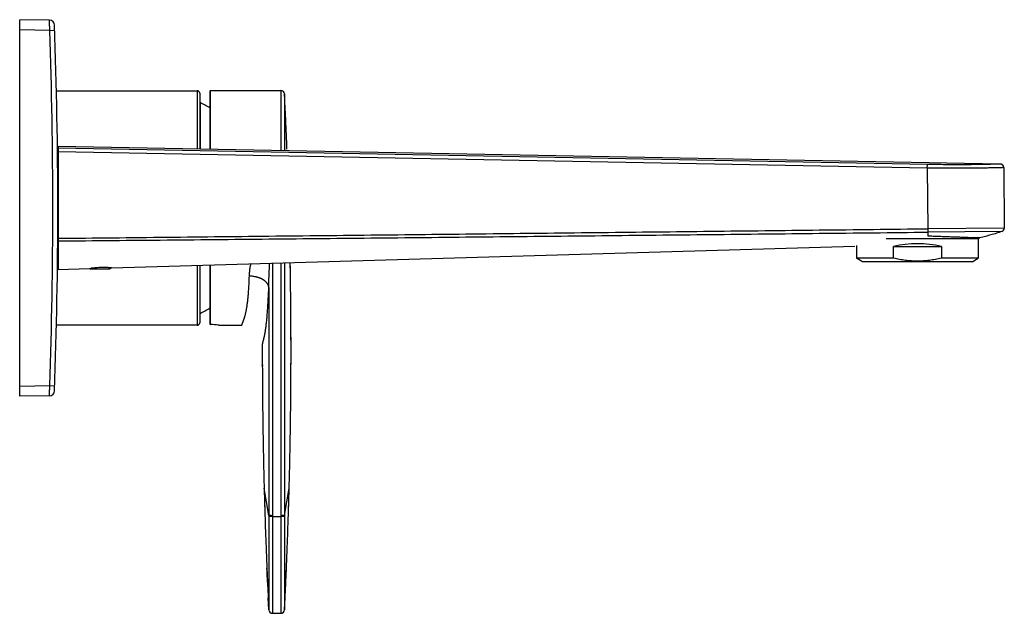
# Model space of a CAD drawing. Header units: millimetres. Extents: x 123 to 341, y 125 to 312.
# Tile 13 of 13: x 244 to 341, y 254 to 312. Entities that reach past the tile are written whole.
import ezdxf

# ---------------------------------------------------------------- set-up
doc = ezdxf.new("R2010")
doc.units = ezdxf.units.MM
doc.header["$LTSCALE"] = 30.734
doc.layers.get('0').update_dxf_attribs({"linetype": 'CONTINUOUS'})

msp = doc.modelspace()

# ---------------------------------------------------------------- linework, layer by layer
at = {"color": 7, "linetype": 'CONTINUOUS'}
for p, q in [((244.291, 274.954), (244.291, 311.873)), ((247.217, 311.821), (244.291, 311.873)), ((247.708, 311.339), (247.708, 311.34)), ((247.708, 311.34), (247.708, 311.34)), ((247.897, 304.913), (261.691, 304.913)), ((261.941, 304.663), (261.941, 299.189)), ((262.942, 304.879), (262.942, 299.17)), ((262.992, 304.929), (269.908, 304.929)), ((270.348, 302.75), (270.334, 303.051)), ((270.363, 302.421), (270.348, 302.75)), ((270.374, 302.187), (270.363, 302.421)), ((270.385, 301.94), (270.374, 302.187)), ((270.397, 301.68), (270.385, 301.94)), ((270.409, 301.404), (270.397, 301.68)), ((270.419, 301.171), (270.409, 301.404)), ((248.079, 299.449), (248.079, 287.389)), ((340.453, 297.717), (248.079, 299.449)), ((248.079, 298.288), (248.006, 298.288)), ((340.456, 297.717), (340.453, 297.717)), ((340.458, 297.717), (340.456, 297.717)), ((340.461, 297.717), (340.458, 297.717)), ((340.464, 297.717), (340.461, 297.717)), ((340.796, 297.37), (340.796, 297.373)), ((340.796, 297.37), (340.846, 291.442)), ((333.344, 290.684), (333.345, 290.684)), ((253.307, 287.543), (326.204, 289.681)), ((326.362, 289.731), (326.362, 288.48)), ((329.246, 290.413), (338.297, 290.413)), ((337.967, 290.515), (337.942, 290.516)), ((337.942, 290.516), (337.942, 290.413)), ((337.967, 290.515), (337.944, 290.515)), ((338.295, 290.503), (337.967, 290.515)), ((338.301, 290.502), (337.967, 290.515)), ((338.297, 290.413), (338.297, 288.48)), ((338.454, 290.497), (338.336, 290.501)), ((329.985, 289.638), (334.674, 289.638)), ((329.985, 288.48), (329.985, 289.638)), ((334.674, 289.638), (334.674, 288.48)), ((248.079, 288.538), (248.006, 288.538)), ((261.941, 287.796), (261.941, 282.163)), ((262.942, 287.825), (262.942, 282.041)), ((329.985, 288.48), (326.362, 288.48)), ((326.954, 288.138), (326.362, 288.48)), ((337.704, 288.138), (326.954, 288.138)), ((338.297, 288.48), (334.674, 288.48)), ((337.704, 288.138), (338.297, 288.48)), ((248.079, 287.389), (251.129, 287.479)), ((251.156, 287.482), (251.276, 287.413)), ((253.083, 287.413), (251.276, 287.413)), ((253.307, 287.543), (253.083, 287.413)), ((261.691, 281.913), (247.897, 281.913)), ((263.803, 281.929), (266.084, 281.929)), ((270.896, 277.916), (270.897, 278.235)), ((268.086, 277.916), (268.085, 277.977)), ((247.708, 275.486), (247.708, 275.487)), ((247.708, 275.486), (247.708, 275.487)), ((268.096, 275.854), (268.098, 275.521)), ((247.217, 275.005), (244.291, 274.954)), ((268.246, 266.563), (268.254, 266.245)), ((270.731, 266.394), (270.739, 266.721)), ((268.254, 266.245), (268.262, 265.934)), ((268.305, 264.415), (268.315, 264.082)), ((268.464, 259.813), (268.473, 259.582)), ((268.548, 257.764), (268.533, 258.106)), ((270.389, 256.745), (270.448, 258.106)), ((270.386, 256.688), (270.405, 257.101)), ((268.593, 256.745), (268.608, 256.419)), ((268.608, 256.419), (268.619, 256.168)), ((268.619, 256.168), (268.635, 255.822)), ((270.346, 255.822), (270.362, 256.168)), ((270.362, 256.168), (270.374, 256.419)), ((270.374, 256.419), (270.386, 256.688)), ((268.635, 255.822), (268.65, 255.502)), ((268.65, 255.502), (268.664, 255.211)), ((268.724, 254.011), (268.664, 255.211)), ((268.68, 254.894), (268.664, 255.211)), ((270.258, 254.011), (270.317, 255.211)), ((270.331, 255.502), (270.346, 255.822)), ((269.073, 253.679), (269.908, 253.679))]:
    msp.add_line(p, q, dxfattribs=at)
at = {"color": 9, "linetype": 'CONTINUOUS'}
for p, q in [((247.235, 310.822), (244.291, 310.873)), ((247.235, 310.822), (247.726, 310.839)), ((261.691, 304.913), (261.691, 299.194)), ((262.992, 299.169), (262.992, 304.929)), ((261.974, 303.748), (261.974, 299.189)), ((333.302, 297.68), (248.079, 299.278)), ((333.296, 297.33), (248.079, 298.928)), ((333.296, 297.33), (333.302, 297.68)), ((333.296, 297.33), (333.347, 291.377)), ((340.846, 291.442), (333.347, 291.377)), ((340.608, 291.107), (333.35, 291.045)), ((261.691, 287.789), (261.691, 281.913)), ((261.974, 283.078), (261.974, 287.797)), ((262.992, 281.988), (262.992, 287.827)), ((244.291, 275.953), (247.235, 276.004)), ((247.235, 276.004), (247.726, 275.987)), ((268.725, 263.266), (268.262, 265.934)), ((270.257, 263.266), (270.719, 265.934)), ((268.725, 263.266), (268.725, 263.191)), ((269.074, 263.25), (269.074, 263.175)), ((269.074, 263.175), (269.907, 263.175)), ((269.907, 263.25), (269.907, 263.175)), ((270.257, 263.266), (270.256, 263.191))]:
    msp.add_line(p, q, dxfattribs=at)
at = {"color": 7, "linetype": 'CONTINUOUS'}
for points in [[(340.662, 297.642), (340.661, 297.643), (340.659, 297.644), (340.658, 297.645), (340.657, 297.646), (340.656, 297.647), (340.654, 297.648), (340.653, 297.649), (340.652, 297.65), (340.651, 297.651), (340.649, 297.652), (340.648, 297.653), (340.647, 297.654), (340.646, 297.654), (340.644, 297.655), (340.643, 297.656), (340.642, 297.657), (340.64, 297.658), (340.639, 297.659), (340.638, 297.66), (340.637, 297.661), (340.635, 297.661), (340.634, 297.662), (340.633, 297.663), (340.631, 297.664), (340.63, 297.665), (340.629, 297.666), (340.627, 297.666), (340.626, 297.667), (340.625, 297.668), (340.623, 297.669), (340.622, 297.67), (340.621, 297.67), (340.619, 297.671), (340.618, 297.672), (340.616, 297.673), (340.615, 297.673), (340.614, 297.674), (340.612, 297.675), (340.611, 297.676), (340.61, 297.676), (340.608, 297.677), (340.607, 297.678), (340.605, 297.679), (340.604, 297.679), (340.603, 297.68), (340.601, 297.681), (340.6, 297.681), (340.598, 297.682), (340.597, 297.683), (340.596, 297.683), (340.594, 297.684), (340.593, 297.685), (340.591, 297.685), (340.59, 297.686), (340.589, 297.687), (340.587, 297.687), (340.586, 297.688), (340.584, 297.689), (340.583, 297.689), (340.581, 297.69), (340.58, 297.69), (340.579, 297.691), (340.577, 297.692), (340.576, 297.692), (340.574, 297.693), (340.573, 297.693), (340.571, 297.694), (340.57, 297.694), (340.568, 297.695), (340.567, 297.696), (340.565, 297.696), (340.564, 297.697), (340.562, 297.697), (340.561, 297.698), (340.559, 297.698), (340.558, 297.699), (340.557, 297.699), (340.555, 297.7), (340.554, 297.7), (340.552, 297.701), (340.551, 297.701), (340.549, 297.702), (340.548, 297.702), (340.546, 297.702), (340.545, 297.703), (340.543, 297.703), (340.542, 297.704), (340.54, 297.704), (340.539, 297.705), (340.537, 297.705), (340.536, 297.705), (340.534, 297.706), (340.533, 297.706), (340.531, 297.707), (340.53, 297.707), (340.528, 297.707), (340.527, 297.708), (340.525, 297.708), (340.523, 297.708), (340.522, 297.709), (340.52, 297.709), (340.519, 297.709), (340.517, 297.71), (340.516, 297.71), (340.514, 297.71), (340.513, 297.711), (340.511, 297.711), (340.51, 297.711), (340.508, 297.712), (340.507, 297.712), (340.505, 297.712), (340.504, 297.712), (340.502, 297.713), (340.5, 297.713), (340.499, 297.713), (340.497, 297.713), (340.496, 297.714), (340.494, 297.714), (340.493, 297.714), (340.491, 297.714), (340.49, 297.714), (340.488, 297.715), (340.487, 297.715), (340.485, 297.715), (340.483, 297.715), (340.482, 297.715), (340.48, 297.715), (340.479, 297.716), (340.477, 297.716), (340.476, 297.716), (340.474, 297.716), (340.473, 297.716), (340.471, 297.716), (340.47, 297.716), (340.468, 297.716), (340.466, 297.717), (340.464, 297.717)], [(340.796, 297.373), (340.796, 297.375), (340.796, 297.376), (340.796, 297.378), (340.796, 297.379), (340.796, 297.381), (340.795, 297.383), (340.795, 297.384), (340.795, 297.386), (340.795, 297.387), (340.795, 297.389), (340.795, 297.39), (340.795, 297.392), (340.795, 297.393), (340.795, 297.395), (340.795, 297.397), (340.794, 297.398), (340.794, 297.4), (340.794, 297.401), (340.794, 297.403), (340.794, 297.404), (340.794, 297.406), (340.793, 297.407), (340.793, 297.409), (340.793, 297.411), (340.793, 297.412), (340.793, 297.414), (340.793, 297.415), (340.792, 297.417), (340.792, 297.418), (340.792, 297.42), (340.792, 297.421), (340.791, 297.423), (340.791, 297.424), (340.791, 297.426), (340.791, 297.428), (340.79, 297.429), (340.79, 297.431), (340.79, 297.432), (340.789, 297.434), (340.789, 297.435), (340.789, 297.437), (340.789, 297.438), (340.788, 297.44), (340.788, 297.441), (340.788, 297.443), (340.787, 297.444), (340.787, 297.446), (340.786, 297.447), (340.786, 297.449), (340.786, 297.45), (340.785, 297.452), (340.785, 297.453), (340.785, 297.455), (340.784, 297.456), (340.784, 297.458), (340.783, 297.46), (340.783, 297.461), (340.783, 297.463), (340.782, 297.464), (340.782, 297.466), (340.781, 297.467), (340.781, 297.469), (340.78, 297.47), (340.78, 297.471), (340.779, 297.473), (340.779, 297.474), (340.778, 297.476), (340.778, 297.477), (340.777, 297.479), (340.777, 297.48), (340.776, 297.482), (340.776, 297.483), (340.775, 297.485), (340.775, 297.486), (340.774, 297.488), (340.774, 297.489), (340.773, 297.491), (340.773, 297.492), (340.772, 297.494), (340.772, 297.495), (340.771, 297.497), (340.77, 297.498), (340.77, 297.499), (340.769, 297.501), (340.769, 297.502), (340.768, 297.504), (340.767, 297.505), (340.767, 297.507), (340.766, 297.508), (340.766, 297.509), (340.765, 297.511), (340.764, 297.512), (340.764, 297.514), (340.763, 297.515), (340.762, 297.517), (340.762, 297.518), (340.761, 297.519), (340.76, 297.521), (340.76, 297.522), (340.759, 297.524), (340.758, 297.525), (340.757, 297.526), (340.757, 297.528), (340.756, 297.529), (340.755, 297.531), (340.755, 297.532), (340.754, 297.533), (340.753, 297.535), (340.752, 297.536), (340.752, 297.537), (340.751, 297.539), (340.75, 297.54), (340.749, 297.541), (340.749, 297.543), (340.748, 297.544), (340.747, 297.546), (340.746, 297.547), (340.745, 297.548), (340.745, 297.55), (340.744, 297.551), (340.743, 297.552), (340.742, 297.554), (340.741, 297.555), (340.74, 297.556), (340.74, 297.557), (340.739, 297.559), (340.738, 297.56), (340.737, 297.561), (340.736, 297.563), (340.735, 297.564), (340.734, 297.565), (340.733, 297.567), (340.733, 297.568), (340.732, 297.569), (340.731, 297.57), (340.73, 297.572), (340.729, 297.573), (340.728, 297.574), (340.727, 297.575), (340.726, 297.577), (340.725, 297.578), (340.724, 297.579), (340.723, 297.58), (340.722, 297.582), (340.721, 297.583), (340.72, 297.584), (340.719, 297.585), (340.718, 297.587), (340.717, 297.588), (340.717, 297.589), (340.716, 297.59), (340.715, 297.591), (340.714, 297.593), (340.712, 297.594), (340.711, 297.595), (340.71, 297.596), (340.709, 297.597), (340.708, 297.599), (340.707, 297.6), (340.706, 297.601), (340.705, 297.602), (340.704, 297.603), (340.703, 297.604), (340.702, 297.605), (340.701, 297.607), (340.7, 297.608), (340.699, 297.609), (340.698, 297.61), (340.697, 297.611), (340.696, 297.612), (340.695, 297.613), (340.693, 297.614), (340.692, 297.616), (340.691, 297.617), (340.69, 297.618), (340.689, 297.619), (340.688, 297.62), (340.687, 297.621), (340.686, 297.622), (340.684, 297.623), (340.683, 297.624), (340.682, 297.625), (340.681, 297.626), (340.68, 297.627), (340.679, 297.628), (340.678, 297.629), (340.676, 297.63), (340.675, 297.631), (340.674, 297.633), (340.673, 297.634), (340.672, 297.635), (340.67, 297.636), (340.669, 297.637), (340.668, 297.638), (340.667, 297.639), (340.666, 297.64), (340.664, 297.64), (340.663, 297.641), (340.662, 297.642)], [(270.897, 278.235), (270.897, 278.434), (270.897, 278.636), (270.898, 278.84), (270.898, 279.045), (270.898, 279.252), (270.898, 279.461), (270.898, 279.672), (270.897, 279.884), (270.897, 280.097), (270.897, 280.312), (270.896, 280.527), (270.896, 280.744), (270.895, 280.961), (270.894, 281.178), (270.893, 281.394), (270.892, 281.609), (270.891, 281.823), (270.89, 282.035), (270.889, 282.244), (270.888, 282.451), (270.887, 282.655), (270.885, 282.857), (270.884, 283.057), (270.882, 283.255), (270.881, 283.45), (270.879, 283.643), (270.877, 283.834), (270.875, 284.023), (270.874, 284.211), (270.872, 284.398), (270.87, 284.583), (270.868, 284.767), (270.866, 284.95), (270.864, 285.133), (270.862, 285.315), (270.859, 285.498), (270.857, 285.682), (270.855, 285.868), (270.852, 286.057), (270.85, 286.247), (270.847, 286.439), (270.844, 286.631), (270.841, 286.822), (270.838, 287.012), (270.835, 287.201), (270.832, 287.387), (270.829, 287.57), (270.826, 287.751), (270.821, 288.056)], [(268.084, 279.927), (268.084, 279.7), (268.084, 279.485), (268.084, 279.272), (268.084, 279.061), (268.084, 278.851), (268.084, 278.644), (268.084, 278.439), (268.085, 278.236), (268.086, 277.916)], [(268.098, 275.521), (268.1, 275.311), (268.101, 275.099), (268.103, 274.886), (268.105, 274.672), (268.107, 274.456), (268.109, 274.24), (268.112, 274.023), (268.114, 273.806), (268.116, 273.588), (268.119, 273.371), (268.121, 273.155), (268.124, 272.939), (268.127, 272.725), (268.13, 272.511), (268.133, 272.299), (268.136, 272.088), (268.139, 271.879), (268.142, 271.671), (268.145, 271.466), (268.148, 271.262), (268.152, 271.06), (268.155, 270.86), (268.158, 270.661), (268.162, 270.463), (268.165, 270.266), (268.169, 270.069), (268.173, 269.872), (268.176, 269.676), (268.18, 269.48), (268.184, 269.283), (268.188, 269.086), (268.192, 268.886), (268.196, 268.683), (268.201, 268.477), (268.206, 268.264), (268.21, 268.051), (268.215, 267.84), (268.22, 267.635), (268.224, 267.439), (268.229, 267.25), (268.233, 267.07), (268.238, 266.896), (268.246, 266.563)], [(270.739, 266.721), (270.744, 266.892), (270.748, 267.068), (270.752, 267.25), (270.757, 267.438), (270.762, 267.632), (270.766, 267.832), (270.771, 268.037), (270.775, 268.244), (270.78, 268.454), (270.785, 268.665), (270.789, 268.874), (270.793, 269.081), (270.797, 269.285), (270.801, 269.486), (270.805, 269.683), (270.809, 269.879), (270.813, 270.074), (270.816, 270.268), (270.82, 270.463), (270.823, 270.659), (270.826, 270.856), (270.83, 271.056), (270.833, 271.257), (270.836, 271.461), (270.839, 271.666), (270.843, 271.873), (270.846, 272.082), (270.849, 272.293), (270.852, 272.505), (270.854, 272.719), (270.857, 272.934), (270.86, 273.15), (270.863, 273.367), (270.865, 273.584), (270.867, 273.802), (270.87, 274.02), (270.872, 274.237), (270.874, 274.454), (270.876, 274.671), (270.878, 274.886), (270.88, 275.1), (270.882, 275.312), (270.883, 275.521), (270.886, 275.854)], [(270.719, 265.934), (270.723, 266.083), (270.731, 266.394)], [(268.315, 264.082), (268.322, 263.879), (268.328, 263.676), (268.334, 263.472), (268.341, 263.268), (268.347, 263.062), (268.354, 262.862)], [(270.627, 262.862), (270.634, 263.062), (270.641, 263.268), (270.647, 263.472), (270.653, 263.676), (270.66, 263.879), (270.666, 264.082), (270.676, 264.415)], [(270.458, 258.337), (270.467, 258.545), (270.475, 258.752), (270.484, 258.96), (270.492, 259.167), (270.5, 259.375), (270.509, 259.582), (270.518, 259.813)], [(268.473, 259.582), (268.481, 259.375), (268.489, 259.167), (268.498, 258.96), (268.506, 258.752), (268.515, 258.545), (268.523, 258.337), (268.532, 258.129), (268.593, 256.745)], [(270.405, 257.101), (270.414, 257.322), (270.424, 257.543), (270.434, 257.764), (270.443, 257.984), (270.458, 258.337)], [(268.593, 256.745), (268.577, 257.101), (268.567, 257.322), (268.557, 257.543), (268.548, 257.764)], [(270.258, 254.011), (270.269, 254.232), (270.28, 254.453), (270.291, 254.673), (270.302, 254.894), (270.312, 255.115), (270.331, 255.502)], [(268.724, 254.011), (268.713, 254.232), (268.702, 254.453), (268.691, 254.673), (268.68, 254.894)]]:
    msp.add_lwpolyline(points, dxfattribs=at)
for centre, radius, start, end in [((247.208, 311.322), 0.5, 2.13567, 89), ((-251.971, 293.413), 500, 357.94536, 2.05464), ((261.691, 304.663), 0.25, 0, 90), ((262.992, 304.879), 0.05, 90, 180), ((269.908, 304.579), 0.35, 2.89957, 90), ((-229.08, 279.305), 499.977, 2.72222, 2.89956), ((261.908, 303.613), 0.15, 63.98489, 77.48667), ((256.93, 293.413), 11.5, 58.47947, 63.98489), ((-229.099, 279.304), 499.997, 2.50657, 2.72222), ((-229.114, 279.304), 500.011, 2.27815, 2.50657), ((340.497, 291.439), 0.35, 288.55189, 0.48972), ((-229.125, 279.304), 500.023, 359.84096, 1.00293), ((261.908, 283.213), 0.15, 282.51333, 296.01511), ((256.93, 293.413), 11.5, 296.01511, 301.52053), ((261.691, 282.163), 0.25, 270, 360), ((262.542, 270.24), 11.757, 83.84101, 87.80521), ((768.141, 279.304), 500.058, 179.92869, 180.1521), ((768.141, 279.304), 500.058, 180.15901, 180.39531), ((-229.16, 279.304), 500.058, 359.60468, 359.84097), ((247.208, 275.505), 0.5, 270.99981, 357.8609), ((768.067, 279.304), 499.984, 181.5323, 181.70648), ((-229.086, 279.304), 499.984, 358.29352, 358.4677), ((768.082, 279.304), 499.998, 181.70648, 181.8845), ((-229.1, 279.304), 499.998, 358.1155, 358.29352), ((768.094, 279.305), 500.011, 181.8845, 182.23414), ((-229.113, 279.305), 500.011, 357.76586, 358.1155), ((768.096, 279.305), 500.012, 182.23414, 182.42983), ((-229.114, 279.305), 500.012, 357.57017, 357.76586), ((768.081, 279.304), 499.998, 182.58591, 182.76195), ((-229.1, 279.304), 499.998, 357.23805, 357.41409), ((269.073, 254.029), 0.35, 182.89957, 270), ((269.908, 254.029), 0.35, 270, 357.10043)]:
    msp.add_arc(centre, radius, start, end, dxfattribs=at)
at = {"color": 9, "linetype": 'CONTINUOUS'}
for centre, radius, start, end in [((-251.979, 293.413), 499.517, 358.00278, 1.99722), ((407.578, 291.104), 74.228, 180.046, 180.32492)]:
    msp.add_arc(centre, radius, start, end, dxfattribs=at)
at = {"color": 7, "linetype": 'CONTINUOUS'}
msp.add_ellipse((332.329, 286.47), major_axis=(5.968, 0), ratio=0.57735, start_param=7.450156, end_param=8.257808, dxfattribs=at)
at = {"color": 9, "linetype": 'CONTINUOUS'}
for points, knots in [([(247.235, 310.822), (247.234, 310.854), (247.234, 310.919), (247.233, 311.016), (247.232, 311.111), (247.231, 311.203), (247.229, 311.292), (247.228, 311.375), (247.227, 311.442), (247.226, 311.493), (247.226, 311.528), (247.225, 311.562), (247.225, 311.594), (247.224, 311.624), (247.223, 311.652), (247.223, 311.678), (247.222, 311.703), (247.222, 311.725), (247.221, 311.745), (247.221, 311.76), (247.22, 311.771), (247.22, 311.778), (247.22, 311.785), (247.219, 311.791), (247.219, 311.797), (247.219, 311.802), (247.219, 311.806), (247.218, 311.81), (247.218, 311.814), (247.218, 311.816), (247.218, 311.818), (247.218, 311.819), (247.217, 311.82), (247.217, 311.82), (247.217, 311.821), (247.217, 311.821), (247.217, 311.821), (247.217, 311.821), (247.217, 311.821), (247.217, 311.821), (247.217, 311.821)], [0, 0, 0, 0, 0.097768, 0.194855, 0.290154, 0.382586, 0.471262, 0.555383, 0.634153, 0.671299, 0.706838, 0.740685, 0.772755, 0.80296, 0.83122, 0.857471, 0.88166, 0.903732, 0.923636, 0.941317, 0.949307, 0.956722, 0.963557, 0.969812, 0.975484, 0.98057, 0.985068, 0.988976, 0.992292, 0.995015, 0.997142, 0.997982, 0.998674, 0.998964, 0.999217, 0.999433, 0.999613, 0.999757, 0.999868, 1, 1, 1, 1]), ([(269.908, 304.929), (269.908, 304.929), (269.908, 304.929), (269.908, 304.929), (269.908, 304.929), (269.908, 304.929), (269.908, 304.929), (269.908, 304.929), (269.908, 304.929), (269.908, 304.929), (269.908, 304.929), (269.908, 304.929), (269.908, 304.929), (269.908, 304.928), (269.908, 304.928), (269.908, 304.928), (269.908, 304.928), (269.908, 304.927), (269.908, 304.927), (269.908, 304.926), (269.908, 304.925), (269.908, 304.924), (269.908, 304.923), (269.908, 304.921), (269.908, 304.919), (269.908, 304.917), (269.908, 304.915), (269.908, 304.912), (269.907, 304.909), (269.907, 304.904), (269.907, 304.897), (269.907, 304.889), (269.907, 304.881), (269.907, 304.872), (269.907, 304.862), (269.907, 304.852), (269.907, 304.84), (269.907, 304.823), (269.907, 304.8), (269.906, 304.77), (269.906, 304.737), (269.906, 304.701), (269.906, 304.662), (269.906, 304.62), (269.906, 304.574), (269.906, 304.526), (269.905, 304.474), (269.905, 304.4), (269.905, 304.299), (269.905, 304.169), (269.905, 304.027), (269.905, 303.873), (269.904, 303.708), (269.904, 303.532), (269.904, 303.344), (269.904, 303.146), (269.904, 302.937), (269.904, 302.718), (269.904, 302.405), (269.904, 301.99), (269.904, 301.464), (269.904, 300.902), (269.904, 300.308), (269.904, 299.684), (269.904, 299.257), (269.904, 299.04)], [0, 0, 0, 0, 0, 0.000001, 0.000002, 0.000004, 0.000007, 0.000009, 0.000017, 0.000026, 0.000038, 0.000051, 0.000067, 0.000105, 0.000151, 0.000206, 0.000269, 0.00034, 0.00042, 0.000508, 0.000605, 0.000823, 0.001075, 0.00136, 0.001679, 0.002031, 0.002417, 0.002836, 0.003289, 0.004295, 0.005435, 0.006708, 0.008116, 0.009657, 0.011331, 0.013139, 0.01508, 0.017155, 0.021702, 0.026781, 0.032389, 0.038525, 0.045187, 0.052373, 0.060082, 0.068311, 0.077058, 0.08632, 0.106382, 0.128474, 0.152571, 0.178648, 0.206675, 0.236622, 0.268455, 0.302141, 0.337641, 0.374917, 0.413928, 0.496981, 0.586434, 0.681894, 0.782942, 0.889133, 1, 1, 1, 1]), ([(270.258, 304.597), (270.258, 304.597), (270.258, 304.596), (270.258, 304.595), (270.257, 304.594), (270.257, 304.593), (270.257, 304.591), (270.257, 304.59), (270.257, 304.588), (270.257, 304.586), (270.257, 304.583), (270.257, 304.581), (270.257, 304.578), (270.257, 304.574), (270.257, 304.57), (270.257, 304.564), (270.257, 304.559), (270.257, 304.552), (270.257, 304.543), (270.257, 304.532), (270.256, 304.521), (270.256, 304.506), (270.256, 304.488), (270.256, 304.466), (270.256, 304.445), (270.256, 304.423), (270.256, 304.401), (270.256, 304.372), (270.256, 304.336), (270.255, 304.293), (270.255, 304.249), (270.255, 304.206), (270.255, 304.148), (270.255, 304.075), (270.255, 303.988), (270.255, 303.872), (270.254, 303.728), (270.254, 303.554), (270.254, 303.38), (270.254, 303.206), (270.254, 303.032), (270.254, 302.8), (270.254, 302.511), (270.254, 302.163), (270.253, 301.815), (270.253, 301.467), (270.253, 301.12), (270.253, 300.772), (270.253, 300.308), (270.253, 299.729), (270.254, 299.265), (270.254, 299.033)], [0, 0, 0, 0, 0.000122, 0.000244, 0.000488, 0.000732, 0.000977, 0.001221, 0.001465, 0.001953, 0.002441, 0.00293, 0.003418, 0.003906, 0.004883, 0.005859, 0.006836, 0.007812, 0.009766, 0.011719, 0.013672, 0.015625, 0.019531, 0.023437, 0.027344, 0.03125, 0.035156, 0.039062, 0.046875, 0.054687, 0.0625, 0.070312, 0.078125, 0.09375, 0.109375, 0.125, 0.15625, 0.1875, 0.21875, 0.25, 0.28125, 0.3125, 0.375, 0.4375, 0.5, 0.5625, 0.625, 0.6875, 0.75, 0.875, 1, 1, 1, 1]), ([(340.452, 297.717), (340.45, 297.717), (340.445, 297.717), (340.436, 297.717), (340.424, 297.716), (340.41, 297.716), (340.392, 297.715), (340.369, 297.715), (340.331, 297.714), (340.285, 297.712), (340.229, 297.711), (340.173, 297.709), (340.099, 297.707), (340.006, 297.705), (339.894, 297.702), (339.745, 297.698), (339.559, 297.694), (339.335, 297.689), (339.112, 297.684), (338.889, 297.68), (338.591, 297.674), (338.218, 297.668), (337.771, 297.663), (337.325, 297.658), (336.729, 297.654), (335.984, 297.653), (335.09, 297.656), (334.196, 297.665), (333.6, 297.674), (333.302, 297.68)], [0, 0, 0, 0, 0.000977, 0.001953, 0.003906, 0.005859, 0.007813, 0.011719, 0.015625, 0.023438, 0.03125, 0.039063, 0.046875, 0.0625, 0.078125, 0.09375, 0.125, 0.15625, 0.1875, 0.21875, 0.25, 0.3125, 0.375, 0.4375, 0.5, 0.625, 0.75, 0.875, 1, 1, 1, 1]), ([(340.796, 297.37), (340.796, 297.37), (340.796, 297.37), (340.796, 297.37), (340.796, 297.37), (340.796, 297.37), (340.796, 297.37), (340.796, 297.37), (340.796, 297.37), (340.796, 297.37), (340.795, 297.37), (340.795, 297.37), (340.795, 297.37), (340.795, 297.37), (340.795, 297.37), (340.795, 297.37), (340.794, 297.37), (340.794, 297.37), (340.793, 297.37), (340.792, 297.37), (340.792, 297.37), (340.79, 297.37), (340.789, 297.37), (340.787, 297.37), (340.784, 297.37), (340.782, 297.37), (340.779, 297.37), (340.775, 297.37), (340.772, 297.369), (340.767, 297.369), (340.759, 297.369), (340.75, 297.369), (340.739, 297.369), (340.727, 297.368), (340.714, 297.368), (340.7, 297.367), (340.685, 297.367), (340.669, 297.367), (340.645, 297.366), (340.612, 297.365), (340.57, 297.364), (340.523, 297.363), (340.471, 297.361), (340.416, 297.36), (340.356, 297.358), (340.292, 297.357), (340.224, 297.355), (340.151, 297.353), (340.074, 297.351), (339.994, 297.35), (339.878, 297.347), (339.724, 297.343), (339.527, 297.339), (339.315, 297.335), (339.089, 297.331), (338.849, 297.327), (338.595, 297.323), (338.329, 297.319), (338.05, 297.316), (337.76, 297.313), (337.459, 297.31), (337.149, 297.308), (336.716, 297.306), (336.157, 297.305), (335.466, 297.306), (334.754, 297.311), (334.151, 297.317), (333.664, 297.324), (333.419, 297.328), (333.296, 297.33)], [0, 0, 0, 0, 0, 0.000001, 0.000003, 0.000005, 0.000007, 0.000011, 0.000019, 0.000029, 0.000042, 0.000058, 0.000075, 0.000095, 0.000118, 0.000169, 0.000231, 0.000301, 0.000381, 0.000471, 0.00057, 0.000678, 0.000922, 0.001205, 0.001525, 0.001882, 0.002277, 0.00271, 0.00318, 0.003688, 0.004816, 0.006094, 0.007522, 0.009099, 0.010826, 0.012701, 0.014725, 0.016898, 0.019218, 0.024302, 0.029974, 0.03623, 0.043067, 0.05048, 0.058465, 0.067017, 0.076132, 0.085802, 0.096024, 0.10679, 0.118093, 0.142288, 0.168548, 0.196811, 0.227008, 0.259068, 0.292912, 0.328459, 0.365624, 0.404318, 0.444446, 0.485913, 0.528618, 0.617329, 0.709726, 0.804917, 0.901987, 0.950934, 1, 1, 1, 1]), ([(248.079, 290.441), (251.632, 290.478), (258.738, 290.553), (269.396, 290.668), (280.055, 290.783), (290.713, 290.9), (301.372, 291.018), (310.254, 291.117), (317.359, 291.196), (322.688, 291.256), (328.018, 291.317), (331.57, 291.357), (333.347, 291.377)], [0, 0, 0, 0, 0.125, 0.25, 0.375, 0.5, 0.625, 0.75, 0.8125, 0.875, 0.9375, 1, 1, 1, 1]), ([(248.079, 290.179), (251.632, 290.213), (258.738, 290.281), (267.62, 290.367), (274.726, 290.437), (281.832, 290.507), (290.714, 290.597), (299.596, 290.687), (306.702, 290.761), (313.808, 290.835), (322.69, 290.93), (329.796, 291.006), (333.349, 291.045)], [0, 0, 0, 0, 0.125, 0.25, 0.3125, 0.375, 0.5, 0.625, 0.6875, 0.75, 0.875, 1, 1, 1, 1]), ([(333.347, 291.377), (333.347, 291.359), (333.347, 291.323), (333.348, 291.27), (333.348, 291.22), (333.349, 291.174), (333.349, 291.132), (333.349, 291.097), (333.35, 291.071), (333.35, 291.055), (333.35, 291.048), (333.35, 291.045)], [0, 0, 0, 0, 0.16386, 0.324511, 0.477209, 0.61784, 0.743265, 0.850463, 0.936824, 0.971456, 1, 1, 1, 1]), ([(266.814, 286.731), (266.815, 286.78), (266.819, 286.878), (266.829, 287.027), (266.843, 287.177), (266.857, 287.302), (266.869, 287.403), (266.883, 287.505), (266.902, 287.634), (266.928, 287.788), (266.946, 287.891), (266.956, 287.943)], [0, 0, 0, 0, 0.120411, 0.242186, 0.365306, 0.489744, 0.552448, 0.61547, 0.742445, 0.870634, 1, 1, 1, 1]), ([(268.722, 285.623), (268.723, 285.82), (268.727, 286.117), (268.738, 286.512), (268.748, 286.809), (268.759, 287.106), (268.773, 287.403), (268.788, 287.7), (268.799, 287.898), (268.804, 287.997)], [0, 0, 0, 0, 0.249551, 0.374433, 0.499387, 0.624418, 0.749529, 0.874723, 1, 1, 1, 1]), ([(270.259, 288.04), (270.26, 285.975), (270.261, 281.846), (270.261, 275.653), (270.26, 269.46), (270.258, 265.331), (270.257, 263.266)], [0, 0, 0, 0, 0.250005, 0.500007, 0.750005, 1, 1, 1, 1]), ([(266.084, 281.929), (266.084, 281.929), (266.084, 281.929), (266.084, 281.929), (266.084, 281.929), (266.084, 281.929), (266.084, 281.929), (266.084, 281.929), (266.084, 281.929), (266.084, 281.929), (266.084, 281.929), (266.084, 281.929), (266.084, 281.93), (266.084, 281.93), (266.084, 281.93), (266.084, 281.93), (266.084, 281.931), (266.084, 281.931), (266.085, 281.932), (266.085, 281.933), (266.085, 281.934), (266.085, 281.936), (266.086, 281.937), (266.086, 281.939), (266.087, 281.941), (266.087, 281.943), (266.088, 281.946), (266.089, 281.95), (266.091, 281.955), (266.092, 281.961), (266.094, 281.968), (266.096, 281.975), (266.099, 281.983), (266.101, 281.992), (266.104, 282.001), (266.108, 282.014), (266.114, 282.033), (266.122, 282.057), (266.131, 282.083), (266.141, 282.112), (266.152, 282.144), (266.165, 282.178), (266.178, 282.214), (266.193, 282.253), (266.208, 282.294), (266.225, 282.338), (266.242, 282.384), (266.26, 282.433), (266.278, 282.484), (266.293, 282.528), (266.305, 282.564), (266.318, 282.602), (266.334, 282.651), (266.352, 282.711), (266.37, 282.774), (266.389, 282.839), (266.413, 282.93), (266.436, 283.025), (266.459, 283.122), (266.482, 283.226), (266.509, 283.361), (266.535, 283.5), (266.554, 283.615), (266.574, 283.737), (266.598, 283.893), (266.625, 284.088), (266.65, 284.291), (266.674, 284.502), (266.696, 284.721), (266.717, 284.947), (266.736, 285.182), (266.753, 285.423), (266.769, 285.672), (266.783, 285.927), (266.795, 286.189), (266.806, 286.458), (266.811, 286.639), (266.814, 286.731)], [0, 0, 0, 0, 0, 0.000001, 0.000002, 0.000004, 0.000009, 0.000016, 0.000026, 0.000037, 0.000051, 0.000066, 0.000103, 0.000149, 0.000203, 0.000266, 0.000336, 0.000415, 0.000599, 0.000816, 0.001066, 0.00135, 0.001668, 0.00202, 0.002406, 0.002826, 0.00328, 0.004289, 0.005435, 0.006717, 0.008136, 0.009691, 0.011384, 0.013213, 0.015181, 0.017286, 0.021912, 0.027093, 0.03283, 0.039126, 0.045978, 0.053386, 0.061347, 0.069852, 0.078894, 0.088462, 0.098544, 0.109129, 0.120203, 0.131757, 0.137711, 0.143781, 0.156267, 0.169211, 0.182607, 0.196452, 0.210743, 0.240656, 0.256275, 0.272333, 0.305759, 0.340917, 0.359141, 0.377791, 0.416358, 0.456594, 0.498472, 0.541962, 0.587033, 0.63365, 0.681777, 0.731377, 0.782408, 0.83483, 0.8886, 0.943672, 1, 1, 1, 1]), ([(268.722, 285.623), (268.72, 285.641), (268.716, 285.677), (268.705, 285.731), (268.69, 285.784), (268.67, 285.837), (268.647, 285.89), (268.619, 285.942), (268.587, 285.993), (268.551, 286.043), (268.511, 286.092), (268.468, 286.14), (268.42, 286.187), (268.369, 286.232), (268.315, 286.276), (268.257, 286.318), (268.196, 286.359), (268.131, 286.398), (268.064, 286.436), (267.994, 286.471), (267.921, 286.504), (267.846, 286.536), (267.768, 286.565), (267.689, 286.592), (267.607, 286.617), (267.523, 286.639), (267.438, 286.659), (267.322, 286.683), (267.175, 286.707), (266.995, 286.725), (266.874, 286.73), (266.814, 286.731)], [0, 0, 0, 0, 0.022752, 0.045717, 0.068982, 0.092627, 0.116726, 0.141344, 0.166538, 0.192355, 0.218836, 0.246009, 0.273898, 0.302516, 0.331871, 0.361962, 0.392784, 0.424323, 0.456562, 0.489478, 0.523043, 0.557226, 0.591992, 0.627302, 0.663114, 0.699384, 0.736064, 0.773107, 0.848064, 0.923842, 1, 1, 1, 1]), ([(268.084, 279.927), (268.084, 279.927), (268.084, 279.927), (268.084, 279.927), (268.084, 279.927), (268.084, 279.927), (268.084, 279.927), (268.084, 279.928), (268.084, 279.928), (268.084, 279.929), (268.085, 279.93), (268.085, 279.932), (268.085, 279.933), (268.085, 279.935), (268.086, 279.938), (268.086, 279.942), (268.087, 279.947), (268.088, 279.953), (268.089, 279.96), (268.09, 279.968), (268.092, 279.976), (268.094, 279.989), (268.097, 280.008), (268.102, 280.033), (268.108, 280.061), (268.114, 280.093), (268.121, 280.128), (268.13, 280.166), (268.139, 280.208), (268.15, 280.253), (268.162, 280.301), (268.174, 280.352), (268.188, 280.406), (268.202, 280.463), (268.217, 280.522), (268.232, 280.583), (268.247, 280.648), (268.263, 280.714), (268.278, 280.783), (268.294, 280.855), (268.31, 280.929), (268.33, 281.032), (268.356, 281.168), (268.384, 281.338), (268.412, 281.519), (268.439, 281.709), (268.464, 281.909), (268.488, 282.119), (268.512, 282.338), (268.534, 282.567), (268.555, 282.804), (268.576, 283.051), (268.595, 283.306), (268.614, 283.569), (268.632, 283.841), (268.649, 284.12), (268.665, 284.407), (268.68, 284.701), (268.695, 285.002), (268.709, 285.31), (268.717, 285.518), (268.722, 285.623)], [0, 0, 0, 0, 0.000006, 0.000021, 0.000045, 0.000077, 0.000117, 0.000167, 0.000292, 0.000451, 0.000647, 0.000877, 0.001143, 0.001445, 0.001783, 0.002568, 0.003501, 0.00458, 0.005806, 0.007179, 0.008701, 0.010371, 0.01416, 0.018553, 0.023557, 0.029176, 0.035412, 0.042263, 0.049721, 0.057773, 0.066396, 0.075564, 0.085246, 0.095415, 0.106043, 0.117111, 0.128604, 0.140514, 0.152837, 0.165574, 0.178727, 0.192296, 0.220696, 0.250787, 0.282572, 0.316044, 0.351185, 0.387973, 0.426379, 0.466373, 0.507919, 0.55098, 0.595519, 0.641495, 0.688867, 0.737592, 0.787628, 0.838932, 0.891458, 0.945163, 1, 1, 1, 1]), ([(268.722, 285.623), (268.721, 283.76), (268.72, 280.034), (268.721, 274.444), (268.722, 268.855), (268.724, 265.129), (268.725, 263.266)], [0, 0, 0, 0, 0.250005, 0.500006, 0.750005, 1, 1, 1, 1]), ([(247.217, 275.005), (247.217, 275.005), (247.217, 275.005), (247.217, 275.005), (247.217, 275.005), (247.217, 275.005), (247.217, 275.006), (247.217, 275.006), (247.217, 275.006), (247.218, 275.007), (247.218, 275.008), (247.218, 275.01), (247.218, 275.013), (247.218, 275.016), (247.219, 275.02), (247.219, 275.024), (247.219, 275.029), (247.219, 275.035), (247.22, 275.041), (247.22, 275.048), (247.22, 275.056), (247.221, 275.067), (247.221, 275.082), (247.222, 275.102), (247.222, 275.124), (247.223, 275.148), (247.223, 275.174), (247.224, 275.202), (247.225, 275.232), (247.225, 275.265), (247.226, 275.298), (247.226, 275.334), (247.227, 275.384), (247.228, 275.451), (247.229, 275.535), (247.231, 275.623), (247.232, 275.715), (247.233, 275.81), (247.234, 275.907), (247.234, 275.972), (247.235, 276.004)], [0, 0, 0, 0, 0.000132, 0.000243, 0.000387, 0.000567, 0.000783, 0.001036, 0.001326, 0.002018, 0.002858, 0.004985, 0.007708, 0.011024, 0.014932, 0.01943, 0.024516, 0.030188, 0.036443, 0.043278, 0.050693, 0.058683, 0.076364, 0.096268, 0.11834, 0.142529, 0.16878, 0.19704, 0.227245, 0.259315, 0.293162, 0.328701, 0.365847, 0.444617, 0.528738, 0.617414, 0.709846, 0.805145, 0.902232, 1, 1, 1, 1]), ([(268.725, 263.191), (268.725, 263), (268.725, 262.618), (268.726, 261.853), (268.726, 261.088), (268.727, 260.323), (268.727, 259.749), (268.727, 259.175), (268.727, 258.601), (268.728, 258.028), (268.728, 257.454), (268.728, 256.976), (268.728, 256.593), (268.728, 256.306), (268.728, 256.02), (268.727, 255.733), (268.727, 255.446), (268.727, 255.207), (268.727, 255.015), (268.727, 254.872), (268.727, 254.753), (268.727, 254.657), (268.727, 254.585), (268.726, 254.513), (268.726, 254.442), (268.726, 254.382), (268.726, 254.334), (268.726, 254.298), (268.726, 254.262), (268.726, 254.227), (268.726, 254.197), (268.725, 254.173), (268.725, 254.155), (268.725, 254.137), (268.725, 254.119), (268.725, 254.101), (268.725, 254.086), (268.725, 254.074), (268.725, 254.065), (268.725, 254.056), (268.725, 254.049), (268.725, 254.043), (268.724, 254.038), (268.724, 254.034), (268.724, 254.029), (268.724, 254.026), (268.724, 254.023), (268.724, 254.02), (268.724, 254.018), (268.724, 254.016), (268.724, 254.015), (268.724, 254.014), (268.724, 254.013), (268.724, 254.012), (268.724, 254.011)], [0, 0, 0, 0, 0.0625, 0.125, 0.25, 0.3125, 0.375, 0.4375, 0.5, 0.5625, 0.625, 0.6875, 0.71875, 0.75, 0.78125, 0.8125, 0.84375, 0.875, 0.890625, 0.90625, 0.921875, 0.929688, 0.9375, 0.945313, 0.953125, 0.960938, 0.964844, 0.96875, 0.972656, 0.976563, 0.980469, 0.982422, 0.984375, 0.986328, 0.988281, 0.990234, 0.992188, 0.993164, 0.994141, 0.995117, 0.996094, 0.996582, 0.99707, 0.997559, 0.998047, 0.998535, 0.998779, 0.999023, 0.999268, 0.999512, 0.999634, 0.999756, 0.999878, 1, 1, 1, 1]), ([(269.074, 263.25), (269.052, 263.25), (269.019, 263.25), (268.976, 263.25), (268.945, 263.251), (268.915, 263.252), (268.886, 263.252), (268.859, 263.253), (268.834, 263.255), (268.811, 263.256), (268.79, 263.257), (268.775, 263.258), (268.764, 263.259), (268.756, 263.26), (268.75, 263.261), (268.744, 263.261), (268.739, 263.262), (268.735, 263.263), (268.731, 263.264), (268.729, 263.264), (268.728, 263.265), (268.727, 263.265), (268.726, 263.266), (268.725, 263.266), (268.725, 263.266), (268.725, 263.266)], [0, 0, 0, 0, 0.188829, 0.28111, 0.370853, 0.457246, 0.539511, 0.616907, 0.688736, 0.754354, 0.813172, 0.864669, 0.887527, 0.908391, 0.927217, 0.943967, 0.958609, 0.971119, 0.981485, 0.985864, 0.989712, 0.993033, 0.995838, 0.998148, 1, 1, 1, 1]), ([(269.074, 263.175), (269.052, 263.175), (269.02, 263.175), (268.976, 263.176), (268.945, 263.176), (268.915, 263.177), (268.886, 263.177), (268.859, 263.178), (268.834, 263.179), (268.811, 263.181), (268.79, 263.182), (268.775, 263.183), (268.764, 263.184), (268.756, 263.185), (268.75, 263.186), (268.744, 263.186), (268.739, 263.187), (268.735, 263.188), (268.731, 263.189), (268.729, 263.189), (268.728, 263.19), (268.727, 263.19), (268.726, 263.191), (268.725, 263.191), (268.725, 263.191), (268.725, 263.191)], [0, 0, 0, 0, 0.188857, 0.281151, 0.370905, 0.457308, 0.539581, 0.616982, 0.688815, 0.754433, 0.813249, 0.864739, 0.887594, 0.908453, 0.927274, 0.944017, 0.958652, 0.971154, 0.981512, 0.985887, 0.98973, 0.993046, 0.995847, 0.998152, 1, 1, 1, 1]), ([(269.074, 263.175), (269.075, 262.86), (269.075, 262.234), (269.076, 261.304), (269.076, 260.396), (269.077, 259.517), (269.077, 258.807), (269.077, 258.26), (269.077, 257.867), (269.077, 257.488), (269.077, 257.122), (269.077, 256.771), (269.077, 256.436), (269.077, 256.118), (269.077, 255.816), (269.077, 255.532), (269.077, 255.267), (269.077, 255.02), (269.077, 254.827), (269.077, 254.682), (269.077, 254.581), (269.076, 254.485), (269.076, 254.394), (269.076, 254.309), (269.076, 254.229), (269.076, 254.154), (269.076, 254.084), (269.076, 254.02), (269.076, 253.962), (269.075, 253.916), (269.075, 253.883), (269.075, 253.86), (269.075, 253.838), (269.075, 253.817), (269.075, 253.799), (269.075, 253.781), (269.075, 253.765), (269.075, 253.75), (269.074, 253.737), (269.074, 253.725), (269.074, 253.716), (269.074, 253.709), (269.074, 253.705), (269.074, 253.701), (269.074, 253.697), (269.074, 253.694), (269.074, 253.691), (269.074, 253.688), (269.074, 253.686), (269.074, 253.685), (269.074, 253.684), (269.073, 253.683), (269.073, 253.682), (269.073, 253.681), (269.073, 253.681), (269.073, 253.68), (269.073, 253.68), (269.073, 253.68), (269.073, 253.68), (269.073, 253.68), (269.073, 253.679), (269.073, 253.679), (269.073, 253.679), (269.073, 253.679), (269.073, 253.679), (269.073, 253.679), (269.073, 253.679), (269.073, 253.679), (269.073, 253.679), (269.073, 253.679)], [0, 0, 0, 0, 0.099576, 0.197793, 0.293734, 0.386539, 0.475362, 0.518031, 0.55941, 0.599404, 0.637927, 0.674891, 0.710209, 0.7438, 0.77559, 0.805512, 0.833498, 0.859483, 0.88341, 0.894585, 0.905226, 0.915326, 0.924879, 0.933879, 0.942321, 0.950202, 0.957518, 0.964264, 0.970437, 0.976033, 0.978614, 0.981049, 0.983337, 0.985479, 0.987475, 0.989323, 0.991025, 0.99258, 0.993987, 0.995247, 0.99636, 0.99686, 0.997324, 0.997751, 0.998141, 0.998494, 0.99881, 0.999088, 0.99933, 0.999437, 0.999535, 0.999623, 0.999702, 0.999772, 0.999832, 0.999884, 0.999906, 0.999926, 0.999943, 0.999958, 0.999971, 0.999981, 0.99999, 0.999993, 0.999995, 0.999997, 0.999999, 1, 1, 1, 1, 1]), ([(269.907, 263.175), (269.907, 262.86), (269.906, 262.234), (269.905, 261.304), (269.905, 260.396), (269.905, 259.656), (269.904, 259.081), (269.904, 258.665), (269.904, 258.26), (269.904, 257.868), (269.904, 257.488), (269.904, 257.123), (269.904, 256.772), (269.904, 256.437), (269.904, 256.118), (269.904, 255.816), (269.904, 255.532), (269.904, 255.267), (269.904, 255.02), (269.905, 254.827), (269.905, 254.682), (269.905, 254.581), (269.905, 254.485), (269.905, 254.394), (269.905, 254.309), (269.905, 254.229), (269.905, 254.154), (269.906, 254.084), (269.906, 254.02), (269.906, 253.962), (269.906, 253.916), (269.906, 253.883), (269.906, 253.86), (269.906, 253.838), (269.906, 253.817), (269.907, 253.799), (269.907, 253.781), (269.907, 253.765), (269.907, 253.75), (269.907, 253.737), (269.907, 253.725), (269.907, 253.716), (269.907, 253.709), (269.907, 253.705), (269.907, 253.701), (269.908, 253.697), (269.908, 253.694), (269.908, 253.691), (269.908, 253.688), (269.908, 253.686), (269.908, 253.685), (269.908, 253.684), (269.908, 253.683), (269.908, 253.682), (269.908, 253.681), (269.908, 253.681), (269.908, 253.68), (269.908, 253.68), (269.908, 253.68), (269.908, 253.68), (269.908, 253.68), (269.908, 253.679), (269.908, 253.679), (269.908, 253.679), (269.908, 253.679), (269.908, 253.679), (269.908, 253.679), (269.908, 253.679), (269.908, 253.679), (269.908, 253.679), (269.908, 253.679)], [0, 0, 0, 0, 0.099564, 0.197755, 0.293687, 0.38649, 0.431452, 0.475317, 0.517988, 0.55937, 0.599369, 0.637895, 0.674862, 0.710184, 0.743777, 0.77557, 0.805494, 0.833483, 0.85947, 0.8834, 0.894576, 0.905218, 0.915319, 0.924873, 0.933873, 0.942316, 0.950198, 0.957514, 0.964261, 0.970435, 0.976031, 0.978612, 0.981047, 0.983336, 0.985478, 0.987474, 0.989322, 0.991024, 0.992579, 0.993987, 0.995247, 0.996359, 0.99686, 0.997324, 0.997751, 0.998141, 0.998494, 0.998809, 0.999088, 0.99933, 0.999437, 0.999535, 0.999623, 0.999702, 0.999772, 0.999832, 0.999884, 0.999906, 0.999926, 0.999943, 0.999958, 0.999971, 0.999981, 0.99999, 0.999993, 0.999995, 0.999997, 0.999999, 1, 1, 1, 1, 1]), ([(270.257, 263.266), (270.256, 263.266), (270.256, 263.266), (270.255, 263.266), (270.254, 263.265), (270.253, 263.265), (270.252, 263.264), (270.25, 263.264), (270.247, 263.263), (270.243, 263.262), (270.237, 263.261), (270.232, 263.261), (270.225, 263.26), (270.218, 263.259), (270.207, 263.258), (270.191, 263.257), (270.171, 263.256), (270.148, 263.255), (270.123, 263.253), (270.096, 263.252), (270.067, 263.252), (270.037, 263.251), (270.005, 263.25), (269.962, 263.25), (269.929, 263.25), (269.907, 263.25)], [0, 0, 0, 0, 0.001852, 0.004162, 0.006967, 0.010288, 0.014136, 0.018515, 0.028881, 0.041391, 0.056033, 0.072783, 0.091609, 0.112473, 0.135331, 0.186828, 0.245646, 0.311264, 0.383093, 0.460489, 0.542754, 0.629147, 0.71889, 0.811171, 1, 1, 1, 1]), ([(270.256, 263.191), (270.256, 263.191), (270.256, 263.191), (270.255, 263.191), (270.254, 263.19), (270.253, 263.19), (270.252, 263.189), (270.25, 263.189), (270.247, 263.188), (270.242, 263.187), (270.237, 263.186), (270.232, 263.186), (270.225, 263.185), (270.218, 263.184), (270.207, 263.183), (270.191, 263.182), (270.171, 263.181), (270.148, 263.179), (270.123, 263.178), (270.096, 263.177), (270.067, 263.177), (270.037, 263.176), (270.005, 263.176), (269.962, 263.175), (269.929, 263.175), (269.907, 263.175)], [0, 0, 0, 0, 0.001848, 0.004153, 0.006954, 0.01027, 0.014113, 0.018488, 0.028846, 0.041348, 0.055983, 0.072727, 0.091547, 0.112406, 0.135261, 0.186751, 0.245567, 0.311185, 0.383018, 0.460419, 0.542692, 0.629095, 0.718849, 0.811143, 1, 1, 1, 1]), ([(270.256, 263.191), (270.256, 263), (270.256, 262.618), (270.256, 262.044), (270.255, 261.47), (270.255, 260.896), (270.255, 260.323), (270.254, 259.749), (270.254, 259.175), (270.254, 258.601), (270.254, 258.028), (270.254, 257.454), (270.254, 256.976), (270.254, 256.593), (270.254, 256.306), (270.254, 256.02), (270.254, 255.733), (270.254, 255.446), (270.254, 255.207), (270.254, 255.015), (270.254, 254.872), (270.255, 254.753), (270.255, 254.657), (270.255, 254.585), (270.255, 254.513), (270.255, 254.442), (270.255, 254.382), (270.255, 254.334), (270.255, 254.298), (270.256, 254.262), (270.256, 254.227), (270.256, 254.197), (270.256, 254.173), (270.256, 254.155), (270.256, 254.137), (270.256, 254.119), (270.256, 254.101), (270.256, 254.086), (270.257, 254.074), (270.257, 254.065), (270.257, 254.056), (270.257, 254.049), (270.257, 254.043), (270.257, 254.038), (270.257, 254.034), (270.257, 254.029), (270.257, 254.026), (270.257, 254.023), (270.257, 254.02), (270.257, 254.018), (270.257, 254.016), (270.257, 254.015), (270.258, 254.014), (270.258, 254.013), (270.258, 254.012), (270.258, 254.011)], [0, 0, 0, 0, 0.0625, 0.125, 0.1875, 0.25, 0.3125, 0.375, 0.4375, 0.5, 0.5625, 0.625, 0.6875, 0.71875, 0.75, 0.78125, 0.8125, 0.84375, 0.875, 0.890625, 0.90625, 0.921875, 0.929688, 0.9375, 0.945313, 0.953125, 0.960938, 0.964844, 0.96875, 0.972656, 0.976563, 0.980469, 0.982422, 0.984375, 0.986328, 0.988281, 0.990234, 0.992188, 0.993164, 0.994141, 0.995117, 0.996094, 0.996582, 0.99707, 0.997559, 0.998047, 0.998535, 0.998779, 0.999023, 0.999268, 0.999512, 0.999634, 0.999756, 0.999878, 1, 1, 1, 1])]:
    msp.add_open_spline(points, degree=3, knots=knots, dxfattribs=at)
at = {"color": 7, "linetype": 'CONTINUOUS'}
for points, knots in [([(333.345, 290.684), (333.52, 290.677), (333.781, 290.668), (334.127, 290.655), (334.382, 290.646), (334.633, 290.636), (334.958, 290.624), (335.352, 290.61), (335.805, 290.593), (336.232, 290.578), (336.629, 290.563), (337.09, 290.547), (337.57, 290.529), (338.053, 290.511), (338.33, 290.501), (338.454, 290.497)], [0, 0, 0, 0, 0.102749, 0.153358, 0.203302, 0.252466, 0.300748, 0.394315, 0.483318, 0.567087, 0.644972, 0.716358, 0.837518, 0.926845, 1, 1, 1, 1]), ([(340.608, 291.107), (340.43, 291.047), (340.075, 290.932), (339.537, 290.773), (338.998, 290.628), (338.636, 290.539), (338.454, 290.497)], [0, 0, 0, 0, 0.25076, 0.50088, 0.75056, 1, 1, 1, 1]), ([(332.329, 288.203), (332.231, 288.203), (332.034, 288.206), (331.738, 288.22), (331.443, 288.243), (331.149, 288.274), (330.856, 288.314), (330.564, 288.362), (330.273, 288.417), (330.081, 288.458), (329.985, 288.48)], [0, 0, 0, 0, 0.124999, 0.249998, 0.374998, 0.499997, 0.624997, 0.749998, 0.874999, 1, 1, 1, 1]), ([(334.674, 288.48), (334.578, 288.458), (334.385, 288.417), (334.095, 288.362), (333.803, 288.314), (333.51, 288.274), (333.216, 288.243), (332.921, 288.22), (332.625, 288.206), (332.428, 288.203), (332.329, 288.203)], [0, 0, 0, 0, 0.125001, 0.250002, 0.375003, 0.500003, 0.625002, 0.750002, 0.875001, 1, 1, 1, 1]), ([(251.129, 287.479), (251.143, 287.48), (251.17, 287.484), (251.225, 287.49), (251.266, 287.495), (251.294, 287.498)], [0, 0, 0, 0, 0.25, 0.5, 1, 1, 1, 1]), ([(252.179, 287.57), (252.088, 287.567), (251.913, 287.558), (251.669, 287.539), (251.466, 287.519), (251.345, 287.504), (251.294, 287.498)], [0, 0, 0, 0, 0.309927, 0.590551, 0.824363, 1, 1, 1, 1]), ([(253.307, 287.543), (253.296, 287.544), (253.272, 287.546), (253.225, 287.549), (253.167, 287.554), (253.096, 287.558), (253.002, 287.564), (252.885, 287.569), (252.744, 287.574), (252.603, 287.576), (252.414, 287.577), (252.273, 287.574), (252.179, 287.57)], [0, 0, 0, 0, 0.03125, 0.062501, 0.125002, 0.187502, 0.250003, 0.375004, 0.500005, 0.625005, 0.750006, 1, 1, 1, 1]), ([(262.942, 282.041), (262.942, 282.039), (262.942, 282.036), (262.943, 282.031), (262.944, 282.026), (262.947, 282.019), (262.951, 282.012), (262.957, 282.004), (262.965, 281.997), (262.972, 281.993), (262.978, 281.991), (262.983, 281.99), (262.987, 281.989), (262.991, 281.988), (262.992, 281.988)], [0, 0, 0, 0, 0.064777, 0.129324, 0.193592, 0.257544, 0.384261, 0.509531, 0.633419, 0.756147, 0.817254, 0.878219, 0.93911, 1, 1, 1, 1])]:
    msp.add_open_spline(points, degree=3, knots=knots, dxfattribs=at)
at = {"color": 9, "linetype": 'CONTINUOUS'}
for points in [[(269.072, 288.005), (269.071, 285.942), (269.07, 281.816), (269.07, 275.627), (269.071, 269.439), (269.073, 265.313), (269.074, 263.25)], [(269.909, 288.03), (269.91, 285.965), (269.911, 281.835), (269.912, 275.64), (269.91, 269.445), (269.908, 265.315), (269.907, 263.25)]]:
    msp.add_open_spline(points, degree=3, dxfattribs=at)

doc.saveas('drawing.dxf')
